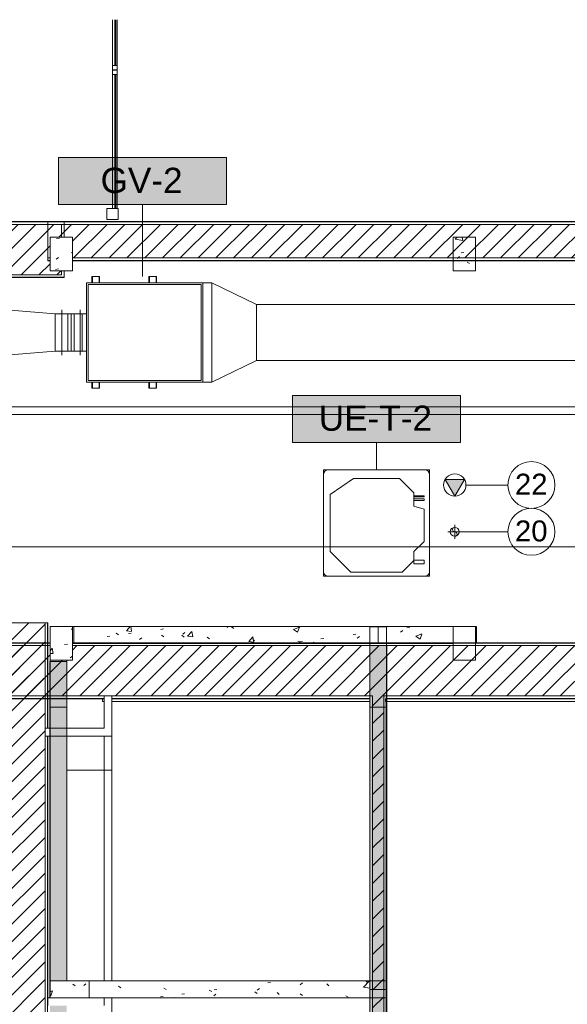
# Model space of a CAD drawing. Header units: metres. Extents: x 3 to 42.2, y -72.9 to -48.7.
# Tile 16 of 189: x 11.5 to 16.4, y -57.6 to -48.8. Entities that reach past the tile are written whole.
import ezdxf

# ---------------------------------------------------------------- set-up
doc = ezdxf.new("R2010")
doc.units = ezdxf.units.M
doc.linetypes.add('Oculto 1_5', pattern=[0.0022, 0.0015, -0.0007])
for name, color, linetype, lineweight in [('A-CLNG', 7, 'Continuous', 18), ('A-COLS', 7, 'Continuous', 18), ('A-GLAZ-CURT', 7, 'Continuous', 18), ('A-GLAZ-CWMG', 7, 'Continuous', 18), ('A-WALL', 7, 'Continuous', 18), ('A-WALL-PATT', 7, 'Continuous', 18), ('DUTOS', 7, 'Continuous', 18), ('G-ANNO-SYMB', 7, 'Continuous', 9), ('I-WALL', 7, 'Continuous', 18), ('M-EQPM', 7, 'Continuous', 18), ('M-HVAC-DUCT', 7, 'Continuous', 18), ('M-HVAC-DUCT-ANNO', 7, 'Continuous', 18), ('M-MNTG', 7, 'Continuous', 18), ('S-BEAM', 7, 'Continuous', 18), ('S-COLS', 7, 'Continuous', 18)]:
    doc.layers.add(name, color=color, linetype=linetype, lineweight=lineweight)
doc.layers.add('M-EQPM-IDEN', color=1, linetype='Continuous', lineweight=9, true_color=0xff0000)
doc.layers.add('M-MNTG-IDEN', color=1, linetype='Continuous', lineweight=9, true_color=0xff0000)
doc.styles.add('Arial_1', font='arial.ttf', dxfattribs={"height": 0.1875})
doc.styles.add('Arial_2', font='arial.ttf', dxfattribs={"height": 0.225})
pattern_1 = [(50, (21.555, -62.929), (0.546555, -0.047815), [0.05715, -0.62865]), (355, (21.555, -62.929), (-0.105728, 0.573166), [0.04572, -0.50292]), (100.451, (21.601, -62.933), (0.440828, 0.525349), [0.04857, -0.53427]), (46.184, (21.555, -62.776), (0.813237, -0.12613), [0.08573, -0.94298]), (96.636, (21.623, -62.787), (0.712212, 0.742287), [0.07286, -0.80141]), (351.184, (21.555, -62.776), (0.712217, 0.742274), [0.06858, -0.75438]), (21, (21.631, -62.814), (0.454846, -0.306795), [0.05715, -0.62865]), (326, (21.631, -62.814), (0.185405, 0.55256), [0.04572, -0.50292]), (71.451, (21.669, -62.84), (0.640251, 0.245763), [0.04857, -0.53427]), (37.5, (21.555, -62.929), (0.009261, 0.2536672), [0.02515, -0.47168, 0.02515, -0.48539, -0.50482]), (37.5, (21.555, -62.929), (0.009261, 0.2536672), [-1.007, 0.02515, -0.47968]), (7.5, (21.555, -62.929), (0.2004558, 0.300546), [0.02515, -0.26594, 0.02515, -0.46025, -0.1924]), (7.5, (21.555, -62.929), (0.2004558, 0.300546), [-0.77648, 0.02515, -0.16726]), (327.5, (21.385, -62.929), (0.4067682, -0.0171882), [0.02515, -0.16535, 0.02515, -0.56921, -0.78867]), (327.5, (21.385, -62.929), (0.4067682, -0.0171882), [-0.78486, 0.02515, -0.76352]), (317.5, (21.309, -62.929), (0.444383, 0.0762794), [0.02515, -0.2225, 0.02515, -0.36957, -0.56007]), (317.5, (21.309, -62.929), (0.444383, 0.0762794), [-0.64237, 0.02515, -0.53492])]
pattern_2 = [(45, (21.555, -62.929), (-0.0795495, 0.0795495), [])]

# ---------------------------------------------------------------- blocks, each defined once
blk = doc.blocks.new('Rectangular Mullion - montante retangular 10x10 cm-8006286-1PAV')
at = {"layer": 'A-GLAZ-CWMG', "color": 253, "true_color": 0xaaaaaa}
for p, q in [((-0.1, 0.05), (-0.1, -0.05)), ((0, 0.05), (-0.1, 0.05)), ((0, -0.05), (0, 0.05)), ((-0.1, -0.05), (0, -0.05))]:
    blk.add_line(p, q, dxfattribs=at)
blk = doc.blocks.new('System Panel - VIDRO 10 mm_ RECUADO 20 mm-8006301-1PAV')
at = {"layer": 'A-GLAZ-CURT', "color": 253, "true_color": 0xaaaaaa}
for p, q in [((0.5998, -0.02), (-0.5998, -0.02)), ((-0.5998, -0.02), (-0.5998, -0.03)), ((-0.5998, -0.03), (0.5998, -0.03)), ((0.5998, -0.03), (0.5998, -0.02))]:
    blk.add_line(p, q, dxfattribs=at)
blk = doc.blocks.new('System Panel - VIDRO 10 mm_ RECUADO 20 mm-8006302-1PAV')
at = {"layer": 'A-GLAZ-CURT', "color": 253, "true_color": 0xaaaaaa}
for p, q in [((-0.2093, -0.02), (-0.6196, -0.02)), ((-0.6196, -0.02), (-0.6196, -0.03)), ((-0.6196, -0.03), (-0.2093, -0.03))]:
    blk.add_line(p, q, dxfattribs=at)
blk = doc.blocks.new('Rectangular Mullion - 4x4 cm - offset 2cm-8006281-1PAV')
at = {"layer": 'A-GLAZ-CWMG', "color": 253, "true_color": 0xaaaaaa}
for p, q in [((0, 0.04), (0.04, 0.04)), ((0, 0), (0, 0.04)), ((0.04, 0), (0, 0)), ((0.04, 0.04), (0.04, 0))]:
    blk.add_line(p, q, dxfattribs=at)
blk = doc.blocks.new('Rectangular Mullion - 4x4 cm - offset 2cm-7043219-1PAV')
at = {"layer": 'A-GLAZ-CWMG', "color": 253, "true_color": 0xaaaaaa}
for p, q in [((12.299, -50.4534), (12.299, -49.2539)), ((12.339, -49.2539), (12.339, -50.4534))]:
    blk.add_line(p, q, dxfattribs=at)
blk = doc.blocks.new('Rectangular Mullion - 4x4 cm - offset 2cm-7617106-1PAV')
at = {"layer": 'A-GLAZ-CWMG', "color": 253, "true_color": 0xaaaaaa}
for p, q in [((12.299, -49.1743), (12.299, -48.764)), ((12.339, -48.764), (12.339, -49.1743))]:
    blk.add_line(p, q, dxfattribs=at)
blk = doc.blocks.new('Concreto-Retangular-Coluna - 20 X 30-8055831-1PAV')
at = {"layer": 'S-COLS', "true_color": 0xaaaaaa}
h = blk.add_hatch(dxfattribs=at)
h.set_pattern_fill('FP_18', color=253, style=0, pattern_type=2)
h.set_pattern_definition([(230, (-9.715, 8.582), (-0.546555, 0.047815), [0.05715, -0.62865]), (175, (-9.715, 8.582), (0.105728, -0.573166), [0.04572, -0.50292]), (280.451, (-9.761, 8.586), (-0.440828, -0.52535), [0.04857, -0.53427]), (226.184, (-9.715, 8.429), (-0.813237, 0.12613), [0.08572, -0.94297]), (276.636, (-9.783, 8.44), (-0.71221, -0.742287), [0.07286, -0.80141]), (171.184, (-9.715, 8.429), (-0.712217, -0.742274), [0.06858, -0.75438]), (201, (-9.792, 8.467), (-0.454846, 0.306795), [0.05715, -0.62865]), (146, (-9.792, 8.467), (-0.185405, -0.55256), [0.04572, -0.50292]), (251.451, (-9.83, 8.493), (-0.64025, -0.245763), [0.04857, -0.53427]), (217.5, (-9.715, 8.582), (-0.009261, -0.2536672), [0.02515, -0.47168, 0.02515, -0.48539, -0.50483]), (217.5, (-9.715, 8.582), (-0.009261, -0.2536672), [-1.007, 0.02515, -0.47968]), (187.5, (-9.715, 8.582), (-0.200456, -0.300546), [0.02515, -0.26594, 0.02515, -0.46025, -0.19241]), (187.5, (-9.715, 8.582), (-0.200456, -0.300546), [-0.77648, 0.02515, -0.16726]), (147.5, (-9.545, 8.582), (-0.4067682, 0.0171882), [0.02515, -0.16535, 0.02515, -0.56921, -0.78867]), (147.5, (-9.545, 8.582), (-0.4067682, 0.0171882), [-0.78486, 0.02515, -0.76352]), (137.5, (-9.469, 8.582), (-0.444383, -0.076279), [0.02515, -0.2225, 0.02515, -0.36957, -0.56007]), (137.5, (-9.469, 8.582), (-0.444383, -0.076279), [-0.64237, 0.02515, -0.53492])])
h.paths.add_polyline_path([(0.1, 0.15), (-0.1, 0.15), (-0.1, -0.15), (0.1, -0.15)])
at = {"layer": 'S-COLS', "color": 253, "true_color": 0xaaaaaa}
for p, q in [((0.1, 0.15), (-0.1, 0.15)), ((-0.1, 0.15), (-0.1, -0.15)), ((0.1, -0.15), (0.1, 0.15)), ((-0.1, -0.15), (0.1, -0.15))]:
    blk.add_line(p, q, dxfattribs=at)
blk = doc.blocks.new('Paredes 25 - Paredes 21-7862988-1PAV')
at = {"layer": 'A-WALL', "color": 253, "true_color": 0xaaaaaa}
for p, q in [((12.2076, -54.8416), (12.2076, -54.8679)), ((12.224, -54.8679), (12.2076, -54.8679)), ((14.599, -54.8679), (12.294, -54.8679)), ((32.649, -54.8415), (14.7398, -54.8415)), ((14.7398, -54.8415), (14.7398, -54.8679)), ((14.7398, -54.8679), (32.649, -54.8679))]:
    blk.add_line(p, q, dxfattribs=at)
blk = doc.blocks.new('Concreto-Retangular-Coluna - 20 X 30-8710649-1PAV')
at = {"layer": 'S-COLS', "true_color": 0xaaaaaa}
h = blk.add_hatch(dxfattribs=at)
h.set_pattern_fill('FP_27', color=253, style=0, pattern_type=2)
h.set_pattern_definition([(230, (-9.715, 12.068), (-0.546555, 0.047815), [0.05715, -0.62865]), (175, (-9.715, 12.068), (0.105728, -0.573166), [0.04572, -0.50292]), (280.451, (-9.761, 12.072), (-0.440828, -0.525349), [0.04857, -0.53427]), (226.184, (-9.715, 11.915), (-0.813237, 0.12613), [0.08572, -0.94297]), (276.636, (-9.783, 11.926), (-0.71221, -0.742287), [0.07286, -0.80141]), (171.184, (-9.715, 11.915), (-0.712217, -0.742274), [0.06858, -0.75438]), (201, (-9.792, 11.953), (-0.454846, 0.306795), [0.05715, -0.62865]), (146, (-9.792, 11.953), (-0.185405, -0.55256), [0.04572, -0.50292]), (251.451, (-9.83, 11.979), (-0.64025, -0.245763), [0.04857, -0.53427]), (217.5, (-9.715, 12.068), (-0.009261, -0.2536672), [0.02515, -0.47168, 0.02515, -0.48539, -0.50482]), (217.5, (-9.715, 12.068), (-0.009261, -0.2536672), [-1.007, 0.02515, -0.47968]), (187.5, (-9.715, 12.068), (-0.200456, -0.300546), [0.02515, -0.26594, 0.02515, -0.46025, -0.1924]), (187.5, (-9.715, 12.068), (-0.200456, -0.300546), [-0.77648, 0.02515, -0.16726]), (147.5, (-9.545, 12.068), (-0.4067682, 0.0171882), [0.02515, -0.16535, 0.02515, -0.56921, -0.78867]), (147.5, (-9.545, 12.068), (-0.4067682, 0.0171882), [-0.78486, 0.02515, -0.76352]), (137.5, (-9.469, 12.068), (-0.444383, -0.0762794), [0.02515, -0.2225, 0.02515, -0.36957, -0.56007]), (137.5, (-9.469, 12.068), (-0.444383, -0.0762794), [-0.64237, 0.02515, -0.53492])])
h.paths.add_polyline_path([(-0.1, 0.15), (-0.1, -0.15), (0.1, -0.15), (0.1, 0.15)])
at = {"layer": 'S-COLS', "color": 253, "true_color": 0xaaaaaa}
for p, q in [((0.1, 0.15), (-0.1, 0.15)), ((-0.1, 0.15), (-0.1, -0.15)), ((0.1, -0.15), (0.1, 0.15)), ((-0.1, -0.15), (0.1, -0.15))]:
    blk.add_line(p, q, dxfattribs=at)
blk = doc.blocks.new('4 GRE - ESCOLA DE CINEMA E AUDIOVISUAL CINE REX R07_rvt-1-1PAV')
at = {"layer": 'A-WALL-PATT', "true_color": 0xd4d4d4}
h = blk.add_hatch(dxfattribs=at)
h.set_pattern_fill('FP_1', color=254, style=0, pattern_type=2)
h.set_pattern_definition(pattern_1)
h.paths.add_polyline_path([(11.8648, -50.574), (11.8673, -50.574), (11.8673, -50.5715), (5.0212, -50.5715), (5.0212, -50.574), (11.3279, -50.574)])
h = blk.add_hatch(dxfattribs=at)
h.set_pattern_fill('FP_1', color=254, style=0, pattern_type=2)
h.set_pattern_definition(pattern_1)
h.paths.add_polyline_path([(10.979, -51.0715), (11.8673, -51.0715), (11.867, -51.0111), (11.8648, -51.0111), (11.8648, -51.069), (10.979, -51.069)])
h.paths.add_polyline_path([(10.095, -51.0715), (10.929, -51.0715), (10.929, -51.069), (5.7173, -51.069), (5.7173, -51.0715), (7.6292, -51.0715)])
h.paths.add_polyline_path([(11.8673, -50.7111), (11.8673, -50.574), (11.8648, -50.574), (11.8654, -50.7111)])
h = blk.add_hatch(dxfattribs=at)
h.set_pattern_fill('FP_1', color=254, style=0, pattern_type=2)
h.set_pattern_definition(pattern_1)
h.paths.add_polyline_path([(16.6994, -50.574), (16.6994, -50.5715), (11.7198, -50.5715), (11.7198, -50.574), (12.5608, -50.574)])
h = blk.add_hatch(dxfattribs=at)
h.set_pattern_fill('FP_2', color=254, style=0, pattern_type=2)
h.set_pattern_definition(pattern_2)
h.paths.add_polyline_path([(10.929, -51.0465), (11.8423, -51.0465), (11.8423, -51.0111), (11.7396, -51.0111), (11.7396, -50.7111), (11.8423, -50.7111), (11.8423, -50.5965), (5.4937, -50.5965), (5.4937, -51.0465), (5.5173, -51.0465), (5.5173, -51.0455), (5.7173, -51.0455), (5.7173, -51.0465), (10.095, -51.0465)])
h = blk.add_hatch(dxfattribs=at)
h.set_pattern_fill('FP_2', color=254, style=0, pattern_type=2)
h.set_pattern_definition(pattern_2)
h.paths.add_polyline_path([(16.6994, -50.8965), (16.6994, -50.5965), (11.7198, -50.5965), (11.7198, -50.8965), (11.7396, -50.8965), (11.7396, -50.7111), (11.9396, -50.7111), (11.9396, -50.8965), (12.5608, -50.8965)])
h = blk.add_hatch(dxfattribs=at)
h.set_pattern_fill('FP_1', color=254, style=0, pattern_type=2)
h.set_pattern_definition(pattern_1)
h.paths.add_polyline_path([(16.6994, -50.9215), (16.6994, -50.919), (11.9396, -50.919), (11.9396, -50.9215), (12.5608, -50.9215)])
h.paths.add_polyline_path([(11.7396, -50.9215), (11.7396, -50.919), (11.7198, -50.919), (11.7198, -50.9215)])
h = blk.add_hatch(dxfattribs=at)
h.set_pattern_fill('FP_2', color=254, style=0, pattern_type=2)
h.set_pattern_definition(pattern_2)
h.paths.add_polyline_path([(11.5198, -71.4969), (11.5198, -71.4719), (11.6948, -71.4719), (11.6948, -69.3076), (11.2448, -69.3076), (11.2448, -71.4969), (11.3279, -71.4969)])
h.paths.add_polyline_path([(11.3279, -68.5576), (11.6948, -68.5576), (11.6948, -66.5942), (11.2448, -66.5942), (11.2448, -68.5576)])
h.paths.add_polyline_path([(11.2448, -66.2442), (11.6948, -66.2442), (11.6948, -54.1615), (11.2448, -54.1615), (11.2448, -65.7587)])
h = blk.add_hatch(dxfattribs=at)
h.set_pattern_fill('FP_1', color=254, style=0, pattern_type=2)
h.set_pattern_definition(pattern_1)
h.paths.add_polyline_path([(11.7173, -71.4719), (11.7198, -71.4719), (11.7198, -69.2826), (11.4698, -69.2826), (11.4698, -69.2851), (11.7173, -69.2851), (11.7173, -71.1661)])
h.paths.add_polyline_path([(11.4698, -68.5826), (11.7198, -68.5826), (11.7198, -66.5942), (11.7173, -66.5942), (11.7173, -68.5801), (11.4698, -68.5801)])
h.paths.add_polyline_path([(11.7177, -66.2442), (11.7198, -66.2442), (11.7198, -55.1765), (11.7173, -55.1765), (11.7173, -66.2442)])
h.paths.add_polyline_path([(11.7173, -55.1065), (11.7198, -55.1065), (11.7198, -54.1615), (11.7173, -54.1615), (11.7173, -54.9439)])
h = blk.add_hatch(dxfattribs=at)
h.set_pattern_fill('FP_1', color=254, style=0, pattern_type=2)
h.set_pattern_definition(pattern_1)
h.paths.add_polyline_path([(5.0212, -54.839), (5.0212, -54.344), (6.1954, -54.3438), (6.1954, -54.3415), (5.0187, -54.3415), (5.0187, -54.839)])
h.paths.add_polyline_path([(34.6671, -54.344), (34.6671, -54.3415), (22.5848, -54.3415), (22.5848, -54.344), (33.5201, -54.344)])
h.paths.add_polyline_path([(21.406, -54.344), (22.4398, -54.344), (22.4398, -54.3415), (21.406, -54.3415)])
h.paths.add_polyline_path([(21.261, -54.344), (21.261, -54.3415), (19.4485, -54.3415), (19.4485, -54.344), (21.1911, -54.344)])
h.paths.add_polyline_path([(19.3185, -54.344), (19.3185, -54.3415), (11.9396, -54.3415), (11.9396, -54.344), (17.4924, -54.344)])
h.paths.add_polyline_path([(11.3279, -54.344), (11.7396, -54.344), (11.7396, -54.3415), (6.5954, -54.3415), (6.5954, -54.344), (10.095, -54.344)])
h = blk.add_hatch(dxfattribs=at)
h.set_pattern_fill('FP_2', color=254, style=0, pattern_type=2)
h.set_pattern_definition(pattern_2)
h.paths.add_polyline_path([(33.094, -54.8165), (34.6921, -54.8165), (34.6921, -54.3665), (11.9396, -54.3665), (11.9396, -54.4969), (11.7396, -54.4969), (11.7396, -54.3665), (6.5954, -54.3665), (6.5954, -54.8165), (32.9037, -54.8165)])
h.paths.add_polyline_path([(5.0437, -54.8165), (6.1954, -54.8165), (6.1954, -54.3665), (5.0437, -54.3665)])
h = blk.add_hatch(dxfattribs=at)
h.set_pattern_fill('FP_2', color=254, style=0, pattern_type=2)
h.set_pattern_definition(pattern_2)
h.paths.add_polyline_path([(14.724, -67.9676), (14.724, -54.8165), (14.624, -54.8165), (14.624, -67.9676)])
h = blk.add_hatch(dxfattribs=at)
h.set_pattern_fill('FP_1', color=254, style=0, pattern_type=2)
h.set_pattern_definition(pattern_1)
h.paths.add_polyline_path([(34.6671, -54.8415), (34.6671, -54.839), (33.1165, -54.839), (33.1165, -54.8415), (33.5201, -54.8415)])
h.paths.add_polyline_path([(32.649, -54.8415), (32.6515, -54.8415), (32.6515, -54.839), (14.7465, -54.839), (14.7465, -54.8415), (32.2872, -54.8415)])
h.paths.add_polyline_path([(14.6015, -54.8415), (14.6015, -54.839), (12.294, -54.839), (12.294, -54.8415), (14.599, -54.8415)])
h.paths.add_polyline_path([(12.224, -54.8415), (12.224, -54.839), (6.8368, -54.839), (6.8368, -54.8415), (11.3279, -54.8415)])
h.paths.add_polyline_path([(6.6918, -54.8415), (6.6918, -54.839), (6.5954, -54.839), (6.5954, -54.8415), (6.6893, -54.8415)])
h.paths.add_polyline_path([(5.0187, -54.8415), (6.1954, -54.8408), (6.1954, -54.839), (5.0187, -54.839)])
h = blk.add_hatch(dxfattribs=at)
h.set_pattern_fill('FP_1', color=254, style=0, pattern_type=2)
h.set_pattern_definition(pattern_1)
h.paths.add_polyline_path([(14.599, -67.9426), (14.6015, -67.9426), (14.6015, -54.8415), (14.599, -54.8415), (14.599, -67.3036)])
h = blk.add_hatch(dxfattribs=at)
h.set_pattern_fill('FP_1', color=254, style=0, pattern_type=2)
h.set_pattern_definition(pattern_1)
h.paths.add_polyline_path([(14.7465, -67.9426), (14.749, -67.9419), (14.749, -54.8415), (14.7465, -54.8415), (14.7465, -67.3036)])
at = {"layer": 'S-BEAM', "true_color": 0xaaaaaa}
h = blk.add_hatch(dxfattribs=at)
h.set_pattern_fill('FP_1', color=253, style=0, pattern_type=2)
h.set_pattern_definition(pattern_1)
h.paths.add_polyline_path([(15.344, -54.3465), (15.344, -54.1969), (11.9523, -54.1965), (11.9523, -54.3465), (15.0266, -54.3465)])
h = blk.add_hatch(dxfattribs=at)
h.set_pattern_fill('FP_1', color=253, style=0, pattern_type=2)
h.set_pattern_definition(pattern_1)
h.paths.add_polyline_path([(14.7507, -68.2976), (14.7507, -54.3654), (14.6007, -54.3654), (14.6007, -68.2976)])
h = blk.add_hatch(dxfattribs=at)
h.set_pattern_fill('FP_1', color=253, style=0, pattern_type=2)
h.set_pattern_definition(pattern_1)
h.paths.add_polyline_path([(11.889, -68.1835), (11.889, -66.5942), (11.739, -66.5942), (11.739, -68.1835)])
h.paths.add_polyline_path([(11.889, -66.2442), (11.889, -65.4854), (11.739, -65.4854), (11.739, -66.2442), (11.7812, -66.2442)])
h.paths.add_polyline_path([(11.739, -65.2854), (11.889, -65.2854), (11.889, -65.0909), (11.739, -65.0909)])
h.paths.add_polyline_path([(11.8684, -65.0209), (11.889, -65.0209), (11.889, -63.7209), (11.739, -63.7209), (11.739, -65.0209)])
h.paths.add_polyline_path([(11.739, -63.6509), (11.889, -63.6509), (11.889, -63.3562), (11.739, -63.3562)])
h.paths.add_polyline_path([(11.739, -63.1562), (11.889, -63.1562), (11.889, -61.227), (11.739, -61.227), (11.739, -62.6687)])
h.paths.add_polyline_path([(11.739, -61.027), (11.889, -61.027), (11.889, -59.3985), (11.739, -59.3985), (11.739, -59.5788)])
h.paths.add_polyline_path([(11.739, -59.1985), (11.889, -59.1985), (11.889, -58.9619), (11.739, -58.9619)])
h.paths.add_polyline_path([(11.8608, -58.8919), (11.889, -58.8919), (11.889, -57.5884), (11.739, -57.5884), (11.739, -58.8919)])
h.paths.add_polyline_path([(11.739, -57.3684), (11.889, -57.3684), (11.889, -54.5096), (11.739, -54.5096), (11.739, -56.4888)])
h = blk.add_hatch(dxfattribs=at)
h.set_pattern_fill('FP_1', color=253, style=0, pattern_type=2)
h.set_pattern_definition(pattern_1)
h.paths.add_polyline_path([(12.089, -57.5184), (14.599, -57.5184), (14.599, -57.3684), (12.089, -57.3684)])
at = {"layer": 'S-COLS', "true_color": 0xaaaaaa}
h = blk.add_hatch(dxfattribs=at)
h.set_pattern_fill('FP_1', color=253, style=0, pattern_type=2)
h.set_pattern_definition(pattern_1)
h.paths.add_polyline_path([(15.544, -51.0111), (15.544, -50.7111), (15.344, -50.7111), (15.344, -51.0111)])
h = blk.add_hatch(dxfattribs=at)
h.set_pattern_fill('FP_1', color=253, style=0, pattern_type=2)
h.set_pattern_definition(pattern_1)
h.paths.add_polyline_path([(12.089, -57.5184), (12.089, -57.3684), (11.739, -57.3684), (11.739, -57.5184), (11.939, -57.5184)])
at = {"layer": 'A-CLNG', "color": 253, "true_color": 0xaaaaaa}
for p, q in [((12.294, -55.1765), (12.294, -55.4813)), ((12.294, -55.4813), (11.8903, -55.4813))]:
    blk.add_line(p, q, dxfattribs=at)
at = {"layer": 'A-WALL', "color": 253, "true_color": 0xaaaaaa}
for p, q in [((11.8673, -50.5715), (5.5187, -50.5715)), ((11.8648, -50.574), (5.5187, -50.574)), ((16.6994, -50.5715), (11.7198, -50.5715)), ((11.7198, -50.5715), (11.7198, -50.9215)), ((16.6994, -50.574), (11.7198, -50.574)), ((11.8648, -50.5965), (11.8648, -50.574)), ((11.8673, -50.574), (11.8673, -50.5715)), ((11.8673, -50.7111), (11.8673, -50.574)), ((11.8423, -50.5965), (5.5187, -50.5965)), ((16.6994, -50.5965), (11.7198, -50.5965)), ((11.8423, -50.7111), (11.8423, -50.5965)), ((11.8648, -50.7111), (11.8648, -50.5965)), ((11.7396, -50.8965), (11.7198, -50.8965)), ((11.7396, -50.919), (11.7198, -50.919)), ((11.7198, -50.9215), (11.7396, -50.9215)), ((16.6994, -50.8965), (11.9396, -50.8965)), ((16.6994, -50.919), (11.9396, -50.919)), ((11.9396, -50.9215), (16.6994, -50.9215)), ((11.8423, -51.0465), (11.8423, -51.0111)), ((11.8648, -51.0465), (11.8648, -51.0111)), ((11.8673, -51.069), (11.8673, -51.0111)), ((11.8423, -51.0465), (10.979, -51.0465)), ((11.8648, -51.069), (10.979, -51.069)), ((10.979, -51.0715), (11.8673, -51.0715)), ((11.8648, -51.069), (11.8648, -51.0465)), ((11.8673, -51.0715), (11.8673, -51.069)), ((11.7198, -54.1615), (11.2198, -54.1615)), ((11.6948, -55.1065), (11.6948, -54.1615)), ((11.7173, -55.1065), (11.7173, -54.1615)), ((11.7198, -55.1065), (11.7198, -54.1615)), ((15.554, -54.1969), (15.5453, -54.1969)), ((15.554, -54.1969), (15.554, -54.3415)), ((11.7396, -54.3415), (5.0187, -54.3415)), ((5.0212, -54.344), (11.7396, -54.344)), ((5.0437, -54.3665), (11.7396, -54.3665)), ((19.3185, -54.3415), (11.9396, -54.3415)), ((11.9396, -54.344), (19.3185, -54.344)), ((11.9396, -54.3665), (19.3185, -54.3665)), ((6.8143, -54.8165), (12.224, -54.8165)), ((12.224, -54.8165), (12.294, -54.8165)), ((12.224, -54.8165), (12.294, -54.8165)), ((12.224, -54.839), (12.224, -54.8165)), ((12.294, -54.8165), (14.624, -54.8165)), ((12.294, -54.839), (12.294, -54.8165)), ((14.624, -54.839), (14.624, -54.8165)), ((14.724, -54.839), (14.724, -54.8165)), ((14.724, -54.8165), (32.674, -54.8165)), ((6.8368, -54.839), (12.224, -54.839)), ((6.8393, -54.8415), (12.224, -54.8415)), ((12.224, -54.8415), (12.224, -54.839)), ((12.294, -54.839), (14.6015, -54.839)), ((12.294, -54.8415), (12.294, -54.839)), ((12.294, -54.8415), (14.599, -54.8415)), ((14.599, -54.8415), (14.599, -67.9426)), ((14.6015, -54.8415), (14.6015, -54.839)), ((14.6015, -54.8415), (14.6015, -67.9426)), ((14.624, -54.8415), (14.624, -54.839)), ((14.624, -54.8415), (14.624, -67.9426)), ((14.724, -54.8415), (14.724, -54.839)), ((14.724, -54.8415), (14.724, -67.9426)), ((14.7465, -54.8415), (14.7465, -54.839)), ((14.7465, -54.839), (32.6515, -54.839)), ((14.7465, -54.8415), (14.7465, -67.9426)), ((14.749, -67.9155), (14.749, -54.8415)), ((14.749, -54.8415), (32.649, -54.8415)), ((11.6948, -55.1765), (11.6948, -55.1065)), ((11.7173, -55.1065), (11.6948, -55.1065)), ((11.6948, -55.1765), (11.6948, -55.1065)), ((11.7198, -55.1065), (11.7173, -55.1065)), ((11.6948, -68.5576), (11.6948, -55.1765)), ((11.7173, -55.1765), (11.6948, -55.1765)), ((11.7173, -68.5801), (11.7173, -55.1765)), ((11.7198, -55.1765), (11.7173, -55.1765)), ((11.7198, -57.5184), (11.7198, -55.1765))]:
    blk.add_line(p, q, dxfattribs=at)
at = {"layer": 'I-WALL', "color": 253, "true_color": 0xaaaaaa}
for p, q in [((19.3185, -52.229), (10.979, -52.229)), ((10.929, -52.299), (19.3185, -52.299)), ((12.224, -54.8415), (12.224, -55.1065)), ((12.294, -55.1065), (12.294, -54.8415)), ((12.224, -55.1065), (11.7198, -55.1065)), ((12.294, -55.1765), (12.294, -55.1065)), ((11.7198, -55.1765), (12.294, -55.1765)), ((12.224, -57.3684), (12.224, -55.1765)), ((12.294, -55.1765), (12.294, -57.3684)), ((11.7198, -57.5184), (12.224, -57.5184)), ((11.7198, -57.5184), (11.7198, -57.5884)), ((12.224, -57.5884), (12.224, -57.5184)), ((12.294, -57.5184), (12.294, -59.2235))]:
    blk.add_line(p, q, dxfattribs=at)
at = {"layer": 'S-BEAM', "color": 253, "true_color": 0xaaaaaa}
for p, q in [((11.9523, -54.1965), (11.9523, -54.3465)), ((15.4226, -54.1965), (11.9523, -54.1965)), ((15.344, -54.3465), (15.344, -54.1969)), ((15.344, -54.1969), (15.4226, -54.1969)), ((15.4226, -54.1969), (15.4226, -54.1965)), ((11.9523, -54.3465), (15.344, -54.3465)), ((14.7507, -54.3654), (14.6007, -54.3654)), ((14.6007, -54.3654), (14.6007, -68.2976)), ((14.7507, -68.2976), (14.7507, -54.3654)), ((11.889, -54.5096), (11.739, -54.5096)), ((11.739, -54.5096), (11.739, -57.3684)), ((11.889, -57.3684), (11.889, -54.5096)), ((11.739, -57.3684), (11.889, -57.3684)), ((14.599, -57.3684), (12.089, -57.3684)), ((12.089, -57.3684), (12.089, -57.5184)), ((14.599, -57.5184), (14.599, -57.3684)), ((12.224, -57.5184), (14.599, -57.5184))]:
    blk.add_line(p, q, dxfattribs=at)
at = {"layer": 'S-COLS', "color": 253, "true_color": 0xaaaaaa}
for p, q in [((15.344, -50.7111), (15.344, -51.0111)), ((15.544, -50.7111), (15.344, -50.7111)), ((15.544, -51.0111), (15.544, -50.7111)), ((15.344, -51.0111), (15.544, -51.0111)), ((15.344, -54.1969), (15.344, -54.4969)), ((15.544, -54.1969), (15.344, -54.1969)), ((15.544, -54.4969), (15.544, -54.1969)), ((15.344, -54.4969), (15.544, -54.4969)), ((11.889, -57.3684), (11.739, -57.3684)), ((11.739, -57.3684), (11.739, -57.5184)), ((12.089, -57.3684), (11.889, -57.3684)), ((12.089, -57.5184), (12.089, -57.3684))]:
    blk.add_line(p, q, dxfattribs=at)
at = {"layer": 'A-GLAZ-CURT', "color": 253, "lineweight": 18, "true_color": 0xaaaaaa, "rotation": 89.9999999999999}
for name, p in [('System Panel - VIDRO 10 mm_ RECUADO 20 mm-8006302-1PAV', (12.299, -48.5547)), ('System Panel - VIDRO 10 mm_ RECUADO 20 mm-8006301-1PAV', (12.299, -49.8537))]:
    blk.add_blockref(name, p, dxfattribs=at)
at = {"layer": 'A-GLAZ-CWMG', "color": 253, "lineweight": 18, "true_color": 0xaaaaaa}
for name in ['Rectangular Mullion - 4x4 cm - offset 2cm-7617106-1PAV', 'Rectangular Mullion - 4x4 cm - offset 2cm-7043219-1PAV']:
    blk.add_blockref(name, (0, 0), dxfattribs=at)
at = {"layer": 'A-GLAZ-CWMG', "color": 253, "lineweight": 18, "true_color": 0xaaaaaa, "extrusion": (0, 0, -1), "rotation": 90.0000000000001}
for p in [(-12.299, -49.2143), (-12.299, -49.2539)]:
    blk.add_blockref('Rectangular Mullion - 4x4 cm - offset 2cm-8006281-1PAV', p, dxfattribs=at)
at = {"layer": 'A-GLAZ-CWMG', "color": 253, "lineweight": 18, "true_color": 0xaaaaaa, "rotation": 269.9999999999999}
blk.add_blockref('Rectangular Mullion - montante retangular 10x10 cm-8006286-1PAV', (12.299, -50.5534), dxfattribs=at)
at = {"layer": 'A-WALL', "color": 253, "lineweight": 18, "true_color": 0xaaaaaa}
blk.add_blockref('Paredes 25 - Paredes 21-7862988-1PAV', (0, 0), dxfattribs=at)
at = {"layer": 'S-COLS', "color": 253, "lineweight": 18, "true_color": 0xaaaaaa, "rotation": 180}
for name, p in [('Concreto-Retangular-Coluna - 20 X 30-8710649-1PAV', (11.8396, -50.8611)), ('Concreto-Retangular-Coluna - 20 X 30-8055831-1PAV', (11.8396, -54.3469))]:
    blk.add_blockref(name, p, dxfattribs=at)
blk = doc.blocks.new('Family - V266-299354-1PAV')
at = {"layer": 'S-BEAM', "color": 253, "true_color": 0xaaaaaa}
for p, q in [((1.33, 0.075), (-1.33, 0.075)), ((-1.33, 0.075), (-1.33, -0.075)), ((1.33, -0.075), (1.33, 0.075)), ((-1.1963, -0.075), (1.33, -0.075))]:
    blk.add_line(p, q, dxfattribs=at)
blk = doc.blocks.new('Family - V274-299434-1PAV')
at = {"layer": 'S-BEAM', "color": 253, "true_color": 0xaaaaaa}
for p, q in [((0.075, 0.92755), (-0.075, 0.92755)), ((-0.075, 0.92755), (-0.075, -0.92755)), ((0.075, -0.92755), (0.075, 0.92755)), ((-0.075, -0.92755), (0.075, -0.92755))]:
    blk.add_line(p, q, dxfattribs=at)
blk = doc.blocks.new('Family - V264-299684-1PAV')
at = {"layer": 'S-BEAM', "color": 253, "true_color": 0xaaaaaa}
for p, q in [((0.2975, 0.075), (-0.2975, 0.075)), ((-0.2975, 0.075), (-0.2975, -0.075)), ((0.2975, -0.075), (0.2975, 0.075)), ((-0.2975, -0.075), (0.2975, -0.075))]:
    blk.add_line(p, q, dxfattribs=at)
blk = doc.blocks.new('Family - V264-299686-1PAV')
at = {"layer": 'S-BEAM', "color": 253, "true_color": 0xaaaaaa}
for p, q in [((1.3675, 0.075), (-1.3675, 0.075)), ((-1.3675, 0.075), (-1.3675, -0.075)), ((1.3675, -0.075), (1.3675, 0.075)), ((-1.3675, -0.075), (1.3675, -0.075))]:
    blk.add_line(p, q, dxfattribs=at)
blk = doc.blocks.new('Family - V272-299794-1PAV')
at = {"layer": 'S-BEAM', "color": 253, "true_color": 0xaaaaaa}
for p, q in [((-0.075, 0.20985), (-0.075, -0.20985)), ((0.075, -0.20985), (0.075, 0.20985)), ((-0.075, -0.20985), (0.075, -0.20985))]:
    blk.add_line(p, q, dxfattribs=at)
blk = doc.blocks.new('Family - V272-299796-1PAV')
at = {"layer": 'S-BEAM', "color": 253, "true_color": 0xaaaaaa}
for p, q in [((0.075, 1.2259), (-0.075, 1.2259)), ((-0.075, 1.2259), (-0.075, -1.2259)), ((0.075, -1.2259), (0.075, 1.2259)), ((-0.075, -1.2259), (0.075, -1.2259))]:
    blk.add_line(p, q, dxfattribs=at)
blk = doc.blocks.new('Family - V274-299798-1PAV')
at = {"layer": 'S-BEAM', "color": 253, "true_color": 0xaaaaaa}
for p, q in [((0.075, 0.35985), (-0.075, 0.35985)), ((-0.075, 0.35985), (-0.075, -0.35985)), ((0.075, -0.35985), (0.075, 0.35985)), ((-0.075, -0.35985), (0.075, -0.35985))]:
    blk.add_line(p, q, dxfattribs=at)
blk = doc.blocks.new('Family - V274-299800-1PAV')
at = {"layer": 'S-BEAM', "color": 253, "true_color": 0xaaaaaa}
for p, q in [((0.075, 1.2634), (-0.075, 1.2634)), ((-0.075, 1.2634), (-0.075, -1.2634)), ((0.075, -1.2634), (0.075, 1.2634)), ((-0.075, -1.2634), (0.075, -1.2634))]:
    blk.add_line(p, q, dxfattribs=at)
blk = doc.blocks.new('Family - P2-299862-1PAV')
at = {"layer": 'S-COLS', "color": 253, "true_color": 0xaaaaaa}
for p, q in [((0.1, -0.15), (0.1, 0.15)), ((-0.1, -0.15), (0.1, -0.15))]:
    blk.add_line(p, q, dxfattribs=at)
blk = doc.blocks.new('Family - P2-301537-1PAV')
at = {"layer": 'S-COLS', "color": 253, "true_color": 0xaaaaaa}
for p, q in [((0.1, -0.15), (0.1, 0.15)), ((-0.1, -0.15), (0.1, -0.15))]:
    blk.add_line(p, q, dxfattribs=at)
blk = doc.blocks.new('Family - P11-299864-1PAV')
at = {"layer": 'S-COLS', "color": 253, "true_color": 0xaaaaaa}
blk.add_line((0.1, -0.15), (0.1, 0.15), dxfattribs=at)
blk = doc.blocks.new('Family - P11-301528-1PAV')
at = {"layer": 'S-COLS', "color": 253, "true_color": 0xaaaaaa}
blk.add_line((0.1, -0.15), (0.1, 0.15), dxfattribs=at)
blk = doc.blocks.new('Family - P23-299872-1PAV')
at = {"layer": 'S-COLS', "color": 253, "true_color": 0xaaaaaa}
for p, q in [((0.175, 0.1), (-0.175, 0.1)), ((-0.175, 0.1), (-0.175, -0.05)), ((0.175, -0.05), (0.175, 0.1))]:
    blk.add_line(p, q, dxfattribs=at)
blk = doc.blocks.new('Family - P23-301540-1PAV')
at = {"layer": 'S-COLS', "color": 253, "true_color": 0xaaaaaa}
for p, q in [((0.175, 0.1), (-0.175, 0.1)), ((-0.175, 0.1), (-0.175, -0.05)), ((0.175, -0.05), (0.175, 0.1))]:
    blk.add_line(p, q, dxfattribs=at)
blk = doc.blocks.new('Family - P12-299914-1PAV')
at = {"layer": 'S-COLS', "color": 253, "true_color": 0xaaaaaa}
for p, q in [((-0.1, 0.15), (-0.1, -0.15)), ((0.1, 0.15), (-0.1, 0.15)), ((0.1, -0.15), (0.1, 0.15)), ((-0.1, -0.15), (0.1, -0.15))]:
    blk.add_line(p, q, dxfattribs=at)
blk = doc.blocks.new('Family - P12-301529-1PAV')
at = {"layer": 'S-COLS', "color": 253, "true_color": 0xaaaaaa}
for p, q in [((-0.1, 0.15), (-0.1, -0.15)), ((0.1, 0.15), (-0.1, 0.15)), ((0.1, -0.15), (0.1, 0.15)), ((-0.1, -0.15), (0.1, -0.15))]:
    blk.add_line(p, q, dxfattribs=at)
blk = doc.blocks.new('Family - P3-299926-1PAV')
at = {"layer": 'S-COLS', "color": 253, "true_color": 0xaaaaaa}
for p, q in [((-0.1, 0.15), (-0.1, -0.15)), ((0.1, 0.15), (-0.1, 0.15)), ((0.1, -0.15), (0.1, 0.15)), ((-0.1, -0.15), (0.1, -0.15))]:
    blk.add_line(p, q, dxfattribs=at)
blk = doc.blocks.new('Family - P3-301547-1PAV')
at = {"layer": 'S-COLS', "color": 253, "true_color": 0xaaaaaa}
for p, q in [((-0.1, 0.15), (-0.1, -0.15)), ((0.1, 0.15), (-0.1, 0.15)), ((0.1, -0.15), (0.1, 0.15)), ((-0.1, -0.15), (0.1, -0.15))]:
    blk.add_line(p, q, dxfattribs=at)
blk = doc.blocks.new('ESTRUTURAL CINE REX _011_IFC-1-1PAV')
at = {"layer": 'A-COLS', "color": 253, "lineweight": 18, "true_color": 0xaaaaaa}
for name, p in [('Family - P2-301537-1PAV', (11.8403, -50.8611)), ('Family - P3-301547-1PAV', (15.4453, -50.8611)), ('Family - P11-301528-1PAV', (11.8403, -54.3469)), ('Family - P12-301529-1PAV', (15.4453, -54.3469)), ('Family - P23-301540-1PAV', (11.9153, -57.4684))]:
    blk.add_blockref(name, p, dxfattribs=at)
at = {"layer": 'S-BEAM', "color": 253, "lineweight": 18, "true_color": 0xaaaaaa}
for name, p in [('Family - V264-299686-1PAV', (13.3078, -54.2719)), ('Family - V274-299798-1PAV', (14.6753, -54.5568)), ('Family - V264-299684-1PAV', (15.0478, -54.2719)), ('Family - V272-299794-1PAV', (11.8153, -54.7068)), ('Family - V272-299796-1PAV', (11.8153, -56.1425)), ('Family - V274-299800-1PAV', (14.6753, -56.18)), ('Family - V266-299354-1PAV', (13.4203, -57.4434)), ('Family - V274-299434-1PAV', (14.6753, -58.371))]:
    blk.add_blockref(name, p, dxfattribs=at)
at = {"layer": 'S-COLS', "color": 253, "lineweight": 18, "true_color": 0xaaaaaa}
for name, p in [('Family - P2-299862-1PAV', (11.8403, -50.8611)), ('Family - P3-299926-1PAV', (15.4453, -50.8611)), ('Family - P11-299864-1PAV', (11.8403, -54.3469)), ('Family - P12-299914-1PAV', (15.4453, -54.3469)), ('Family - P23-299872-1PAV', (11.9153, -57.4684))]:
    blk.add_blockref(name, p, dxfattribs=at)
blk = doc.blocks.new('V8 K7 4V 9_0-14_0kW - MIH100Q4HN18-939145-1PAV')
at = {"layer": 'M-EQPM', "color": 1, "true_color": 0xff0000}
for p, q in [((-0.435, 0.475), (-0.475, 0.475)), ((-0.475, 0.475), (-0.475, 0.435)), ((0.435, 0.475), (-0.435, 0.475)), ((0.475, 0.475), (0.435, 0.475)), ((0.475, 0.435), (0.475, 0.475)), ((-0.475, 0.435), (-0.475, -0.435)), ((-0.2064, 0.3996), (-0.415, 0.255)), ((-0.415, 0.255), (-0.2064, 0.3996)), ((0.2064, 0.3996), (-0.2064, 0.3996)), ((-0.2064, 0.3996), (0.2064, 0.3996)), ((0.335, 0.271), (0.2064, 0.3996)), ((0.2064, 0.3996), (0.335, 0.271)), ((0.475, -0.435), (0.475, 0.435)), ((0.335, 0.151), (0.335, 0.271)), ((0.335, 0.271), (0.335, 0.151)), ((-0.415, 0.255), (-0.415, -0.255)), ((-0.415, -0.255), (-0.415, 0.255)), ((0.425, 0.2442), (0.335, 0.2442)), ((0.335, 0.2346), (0.425, 0.2346)), ((0.425, 0.2172), (0.335, 0.2172)), ((0.335, 0.2013), (0.425, 0.2013)), ((0.425, 0.2346), (0.425, 0.2442)), ((0.425, 0.2013), (0.425, 0.2172)), ((0.425, 0.125), (0.335, 0.151)), ((0.335, 0.151), (0.425, 0.125)), ((0.425, -0.165), (0.425, 0.125)), ((0.425, 0.125), (0.425, -0.165)), ((0.335, -0.255), (0.425, -0.165)), ((0.425, -0.165), (0.335, -0.255)), ((-0.415, -0.255), (-0.2296, -0.4404)), ((-0.2296, -0.4404), (-0.415, -0.255)), ((0.335, -0.335), (0.335, -0.255)), ((0.335, -0.255), (0.335, -0.335)), ((0.2296, -0.4404), (0.335, -0.335)), ((0.335, -0.335), (0.2296, -0.4404)), ((0.425, -0.333), (0.335, -0.333)), ((0.335, -0.3351), (0.335, -0.365)), ((0.425, -0.365), (0.425, -0.333)), ((-0.475, -0.435), (-0.475, -0.475)), ((-0.2296, -0.4404), (0.2296, -0.4404)), ((0.2296, -0.4404), (-0.2296, -0.4404)), ((0.335, -0.365), (0.425, -0.365)), ((0.475, -0.475), (0.475, -0.435)), ((-0.475, -0.475), (-0.435, -0.475)), ((-0.435, -0.475), (0.435, -0.475)), ((0.435, -0.475), (0.475, -0.475))]:
    blk.add_line(p, q, dxfattribs=at)
for centre, start, end in [((-0.435, 0.435), 90, 180), ((0.435, 0.435), 360, 90), ((-0.435, -0.435), 180, 270), ((0.435, -0.435), 270, 360)]:
    blk.add_arc(centre, 0.04, start, end, dxfattribs=at)
blk = doc.blocks.new('Ponto de força - PONTO DE FORÇA - EQUIPAMENTO-V56-1PAV')
at = {"layer": 'M-MNTG', "linetype": 'Oculto 1_5', "true_color": 0xff0000}
blk.add_hatch(color=1, dxfattribs=at).paths.add_polyline_path([(0, -0.1), (0.0866, 0.05), (-0.0866, 0.05), (-0.0095, -0.0836)])
at = {"layer": 'M-MNTG'}
for p, q in [((0.0866, 0.05), (-0.0866, 0.05)), ((-0.0866, 0.05), (0, -0.1)), ((0, -0.1), (0.0866, 0.05))]:
    blk.add_line(p, q, dxfattribs=at)
blk.add_circle((0, 0), 0.1, dxfattribs=at)
blk = doc.blocks.new('Ponto de dreno - PONTO DE DRENO-878181-1PAV')
at = {"layer": 'M-MNTG'}
for p, q in [((-0.0625, 0), (0.0625, 0)), ((0, -0.0625), (0, 0.0625)), ((0, 0.02), (0, 0))]:
    blk.add_line(p, q, dxfattribs=at)
blk.add_circle((0, 0), 0.04, dxfattribs=at)
for centre, start, end in [((0, 0.02), 90, 270), ((0, -0.02), 270, 90)]:
    blk.add_arc(centre, 0.02, start, end, dxfattribs=at)
blk = doc.blocks.new('SGSD 277_457 - SGSD 277-1084479-1PAV')
at = {"layer": 'M-EQPM', "color": 1, "true_color": 0xff0000}
for p, q in [((-0.445, -0.52), (-0.445, 0.52)), ((0.445, 0.52), (-0.445, 0.52)), ((-0.43, 0.505), (0.43, 0.505)), ((-0.43, -0.505), (-0.43, 0.505)), ((0.43, 0.505), (0.43, -0.505)), ((0.445, 0.52), (0.445, -0.52)), ((-0.5, 0.1025), (-0.5, 0.1075)), ((-0.5, 0.1075), (-0.445, 0.1075)), ((-0.5, 0.0425), (-0.5, 0.1025)), ((-0.5, 0.1025), (-0.445, 0.1025)), ((0.445, 0.1075), (0.5, 0.1075)), ((0.445, 0.1025), (0.5, 0.1025)), ((0.5, 0.1075), (0.5, 0.1025)), ((0.5, 0.1025), (0.5, 0.0425)), ((-0.5, 0.0375), (-0.5, 0.0425)), ((-0.5, 0.0425), (-0.445, 0.0425)), ((-0.445, 0.0375), (-0.5, 0.0375)), ((0.445, 0.0425), (0.5, 0.0425)), ((0.5, 0.0375), (0.445, 0.0375)), ((0.5, 0.0425), (0.5, 0.0375)), ((-0.5, -0.4075), (-0.5, -0.4025)), ((-0.5, -0.4025), (-0.445, -0.4025)), ((-0.5, -0.4675), (-0.5, -0.4075)), ((-0.5, -0.4075), (-0.445, -0.4075)), ((0.445, -0.4025), (0.5, -0.4025)), ((0.445, -0.4075), (0.5, -0.4075)), ((0.5, -0.4025), (0.5, -0.4075)), ((0.5, -0.4075), (0.5, -0.4675)), ((-0.5, -0.4725), (-0.5, -0.4675)), ((-0.5, -0.4675), (-0.445, -0.4675)), ((-0.445, -0.4725), (-0.5, -0.4725)), ((-0.445, -0.52), (0.445, -0.52)), ((0.43, -0.505), (-0.43, -0.505)), ((-0.1665, -0.558), (-0.1665, -0.52)), ((0.1665, -0.52), (0.1665, -0.558)), ((0.445, -0.4675), (0.5, -0.4675)), ((0.5, -0.4725), (0.445, -0.4725)), ((0.5, -0.4675), (0.5, -0.4725)), ((0.1665, -0.558), (-0.1665, -0.558))]:
    blk.add_line(p, q, dxfattribs=at)
blk = doc.blocks.new('Canvas Connection - Canvas Connection-1084761-1PAV')
at = {"layer": 'M-HVAC-DUCT'}
for p, q in [((0, 0.1665), (0, 0.2035)), ((0, 0.2035), (0, -0.2035)), ((0.1618, -0.2035), (0.1618, 0.2035)), ((0.1618, 0.2035), (0.1618, 0.1665)), ((0, -0.1665), (0, 0.1665)), ((0, 0.1665), (0.1618, 0.1665)), ((0.1618, 0.1665), (0, 0.1665)), ((0, 0.1665), (0, -0.1665)), ((0.1618, 0.1665), (0.1618, -0.1665)), ((0.1618, -0.1665), (0.1618, 0.1665)), ((0.1618, -0.1665), (0, -0.1665)), ((0, -0.1665), (0.1618, -0.1665)), ((0, -0.2035), (0, -0.1665)), ((0.1618, -0.1665), (0.1618, -0.2035))]:
    blk.add_line(p, q, dxfattribs=at)
at = {"layer": 'M-HVAC-DUCT-ANNO'}
for p, q in [((0.053, 0.1665), (0.053, -0.1665)), ((0.0809, 0.1665), (0.0809, -0.1665)), ((0.1089, 0.1665), (0.1089, -0.1665))]:
    blk.add_line(p, q, dxfattribs=at)
blk = doc.blocks.new('M_Rectangular Transition - L - 400 mm _L_-1084757-1PAV')
at = {"layer": 'M-HVAC-DUCT', "color": 96, "true_color": 0x008000}
for p, q in [((0, 0.2), (0.4, 0.1665)), ((0, -0.2), (0, 0.2)), ((0.4, 0.1665), (0.4, -0.1665)), ((0.4, -0.1665), (0, -0.2))]:
    blk.add_line(p, q, dxfattribs=at)
blk = doc.blocks.new('M_Rectangular Transition - L - 400 mm _L_-1084825-1PAV')
at = {"layer": 'M-HVAC-DUCT', "color": 96, "true_color": 0x008000}
for p, q in [((0, 0.445), (0.4, 0.25)), ((0, -0.445), (0, 0.445)), ((0.4, 0.25), (0.4, -0.25)), ((0.4, -0.25), (0, -0.445))]:
    blk.add_line(p, q, dxfattribs=at)
blk = doc.blocks.new('M_Identificador de auxiliar MEP_BTS - Em caixas-891259-1PAV')
at = {"layer": 'M-MNTG-IDEN'}
blk.add_circle((0, 0), 0.0028, dxfattribs=at)
for start, end in [(360, 180), (180, 360)]:
    blk.add_arc((0, 0), 0.0028, start, end, dxfattribs=at)
blk = doc.blocks.new('M_Identificador de equipamento mecânico_BTS - Em caixas-817025-1PAV')
at = {"layer": 'M-EQPM-IDEN', "true_color": 0xf5f5f5}
blk.add_hatch(color=7, dxfattribs=at).paths.add_polyline_path([(0.01, 0.0028), (0.01, -0.0028), (-0.01, -0.0028), (-0.01, 0.0028)])
at = {"layer": 'M-EQPM-IDEN'}
for p, q in [((0.01, 0.0028), (-0.01, 0.0028)), ((-0.01, 0.0028), (-0.01, -0.0028)), ((-0.01, 0.0028), (0.01, 0.0028)), ((-0.01, -0.0028), (-0.01, 0.0028)), ((0.01, -0.0028), (0.01, 0.0028)), ((0.01, 0.0028), (0.01, -0.0028)), ((-0.01, -0.0028), (0.01, -0.0028)), ((0.01, -0.0028), (-0.01, -0.0028))]:
    blk.add_line(p, q, dxfattribs=at)

msp = doc.modelspace()

# ---------------------------------------------------------------- linework, layer by layer
at = {"layer": 'DUTOS', "color": 96, "true_color": 0x008000}
for p, q in [((13.1057, -52.0082), (13.1057, -51.1182)), ((13.1857, -51.1182), (13.1057, -51.1182)), ((13.1857, -51.1182), (13.1857, -52.0082)), ((13.5857, -51.8132), (13.5857, -51.3132)), ((13.5857, -51.3132), (21.4098, -51.3132)), ((11.7844, -51.7297), (11.7844, -51.3967)), ((11.8444, -51.3967), (11.7844, -51.3967)), ((11.8444, -51.3967), (11.8444, -51.7297)), ((12.0103, -51.7297), (12.0103, -51.3967)), ((12.0103, -51.3967), (12.0277, -51.3967)), ((12.0277, -51.3967), (12.0277, -51.7297)), ((11.8444, -51.7297), (11.7844, -51.7297)), ((12.0103, -51.7297), (12.0277, -51.7297)), ((13.5857, -51.8132), (21.4098, -51.8132)), ((13.1857, -52.0082), (13.1057, -52.0082))]:
    msp.add_line(p, q, dxfattribs=at)
at = {"layer": 'G-ANNO-SYMB'}
msp.add_line((4.1178, -53.482), (40.778, -53.482), dxfattribs=at)
at = {"layer": 'M-EQPM-IDEN'}
for p, q in [((12.5667, -51.0632), (12.5667, -50.4182)), ((14.6598, -52.7944), (14.6598, -52.547))]:
    msp.add_line(p, q, dxfattribs=at)
at = {"layer": 'M-MNTG-IDEN'}
for p, q in [((15.4599, -52.929), (15.8349, -52.929)), ((15.4224, -53.3477), (15.8349, -53.3477))]:
    msp.add_line(p, q, dxfattribs=at)

# ---------------------------------------------------------------- block references
at = {"lineweight": 5}
for name in ['4 GRE - ESCOLA DE CINEMA E AUDIOVISUAL CINE REX R07_rvt-1-1PAV', 'ESTRUTURAL CINE REX _011_IFC-1-1PAV']:
    msp.add_blockref(name, (0, 0), dxfattribs=at)
at = {"layer": 'M-EQPM', "color": 1, "true_color": 0xff0000, "rotation": 269.9999999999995}
msp.add_blockref('SGSD 277_457 - SGSD 277-1084479-1PAV', (12.5857, -51.5632), dxfattribs=at)
at = {"layer": 'M-EQPM', "color": 1, "true_color": 0xff0000}
msp.add_blockref('V8 K7 4V 9_0-14_0kW - MIH100Q4HN18-939145-1PAV', (14.6598, -53.2694), dxfattribs=at)
at = {"layer": 'M-EQPM-IDEN', "xscale": 74.99999999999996, "yscale": 74.99999999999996, "zscale": 74.99999999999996}
for p in [(12.5667, -50.2082), (14.6598, -52.337)]:
    msp.add_blockref('M_Identificador de equipamento mecânico_BTS - Em caixas-817025-1PAV', p, dxfattribs=at)
at = {"layer": 'M-HVAC-DUCT', "color": 96, "true_color": 0x008000}
for name, p in [('M_Rectangular Transition - L - 400 mm _L_-1084825-1PAV', (13.1857, -51.5632)), ('M_Rectangular Transition - L - 400 mm _L_-1084757-1PAV', (11.3844, -51.5632))]:
    msp.add_blockref(name, p, dxfattribs=at)
at = {"layer": 'M-HVAC-DUCT', "extrusion": (0, 0, -1)}
msp.add_blockref('Canvas Connection - Canvas Connection-1084761-1PAV', (-12.0083, -51.5632), dxfattribs=at)
at = {"layer": 'M-MNTG'}
for name, p in [('Ponto de força - PONTO DE FORÇA - EQUIPAMENTO-V56-1PAV', (15.3599, -52.929)), ('Ponto de dreno - PONTO DE DRENO-878181-1PAV', (15.3599, -53.3477))]:
    msp.add_blockref(name, p, dxfattribs=at)
at = {"layer": 'M-MNTG-IDEN', "xscale": 74.99999999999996, "yscale": 74.99999999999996, "zscale": 74.99999999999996}
for p in [(16.0449, -52.929), (16.0449, -53.3477)]:
    msp.add_blockref('M_Identificador de auxiliar MEP_BTS - Em caixas-891259-1PAV', p, dxfattribs=at)

# ---------------------------------------------------------------- texts
at = {"layer": 'M-EQPM-IDEN', "color": 7, "char_height": 0.225, "attachment_point": 1, "style": 'Arial_2'}
for s, insert, width in [('GV-2', (12.1918, -50.0894), 0.901898), ('UE-T-2', (14.1435, -52.2182), 1.24462)]:
    msp.add_mtext(s, dxfattribs=dict(at, insert=insert, width=width))
at = {"layer": 'M-MNTG-IDEN', "color": 7, "char_height": 0.1875, "width": 0.348734, "attachment_point": 1, "style": 'Arial_1'}
for s, insert in [('22', (15.8983, -52.8278)), ('20', (15.8983, -53.2464))]:
    msp.add_mtext(s, dxfattribs=dict(at, insert=insert))

doc.saveas('drawing.dxf')
